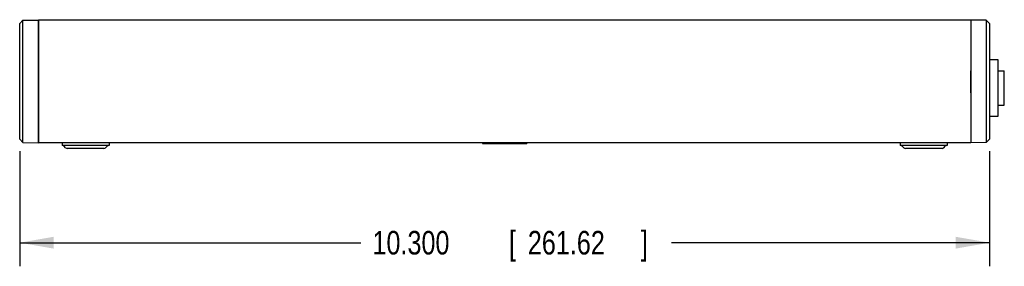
# Model space of a CAD drawing. Header units: inches. Extents: x 0 to 22, y 0 to 17.
# Tile 15 of 32: x 7.3 to 12.6, y 10.6 to 11.9. Entities that reach past the tile are written whole.
import ezdxf

# ---------------------------------------------------------------- set-up
doc = ezdxf.new("R2010")
doc.units = ezdxf.units.IN
doc.header["$LTSCALE"] = 1.21
doc.header["$MEASUREMENT"] = 0
doc.layers.get('0').update_dxf_attribs({"linetype": 'CONTINUOUS'})
doc.layers.add('03___PRT_ALL_CURVES', color=7, linetype='CONTINUOUS')
doc.layers.add('DIMENSIONS', color=7, linetype='CONTINUOUS')
doc.styles.get("Standard").update_dxf_attribs({"font": 'txt', "width": 0.8})
doc.dimstyles.new('DIMSTYLE_1', dxfattribs={"dimtxt": 0.125, "dimasz": 0.18, "dimexe": 0.18, "dimexo": 0.0625, "dimgap": 0.09, "dimtad": 0, "dimtih": 1, "dimtoh": 1, "dimdec": 3, "dimlfac": 2, "dimzin": 4, "dimdsep": 46, "dimtxsty": 'STANDARD', "dimblk": '_FILLED', "dimblk1": '_FILLED', "dimblk2": '_FILLED', "dimcen": 0.09, "dimadec": 0, "dimazin": 0, "dimtp": 0.01, "dimtm": 0.01, "dimtfac": 1, "dimtdec": 3, "dimtofl": 0, "dimtmove": 0, "dimatfit": 3, "dimldrblk": '_FILLED', "dimfxl": 1, "dimtolj": 1, "dimtzin": 4, "dimarcsym": 0})

# ---------------------------------------------------------------- blocks, each defined once
blk = doc.blocks.new('_FILLED')
at = {"color": 0, "linetype": 'BYBLOCK'}
blk.add_solid([(0, 0), (-1, 0.174), (-1, -0.174)], dxfattribs=at)
blk = doc.blocks.new('*D0')
at = {"layer": 'DIMENSIONS', "color": 2, "linetype": 'CONTINUOUS'}
for p, q in [((7.3419, 11.1804), (7.3419, 10.5695)), ((12.4919, 11.1804), (12.4919, 10.5695)), ((7.3419, 10.6945), (9.1524, 10.6945)), ((12.4919, 10.6945), (10.8024, 10.6945))]:
    blk.add_line(p, q, dxfattribs=at)
at = {"layer": 'DIMENSIONS', "color": 2, "linetype": 'CONTINUOUS', "xscale": 0.18, "yscale": 0.18, "zscale": 0.18, "rotation": 180}
blk.add_blockref('_FILLED', (7.3419, 10.6945), dxfattribs=at)
at = {"layer": 'DIMENSIONS', "color": 2, "linetype": 'CONTINUOUS', "xscale": 0.18, "yscale": 0.18, "zscale": 0.18}
blk.add_blockref('_FILLED', (12.4919, 10.6945), dxfattribs=at)
at = {"layer": 'DIMENSIONS', "color": 2, "linetype": 'CONTINUOUS', "width": 0.8}
for s, p in [('10.300', (9.2149, 10.632)), ('[', (9.9399, 10.632)), ('261.62', (10.0399, 10.632)), (']', (10.6399, 10.632))]:
    blk.add_text(s, height=0.125, dxfattribs=at).set_placement(p)

msp = doc.modelspace()

# ---------------------------------------------------------------- linework, layer by layer
at = {"color": 7, "linetype": 'CONTINUOUS'}
for p, q in [((7.34192, 11.85614), (7.35942, 11.87379)), ((7.35942, 11.87379), (7.44192, 11.87451)), ((7.35942, 11.22523), (7.35942, 11.87379)), ((7.44092, 11.8745), (7.44092, 11.22452)), ((7.44192, 11.22451), (7.44192, 11.87451)), ((12.39192, 11.87451), (7.44192, 11.87451)), ((10.53663, 11.87651), (10.71368, 11.87651)), ((10.53663, 11.87651), (10.53663, 11.87451)), ((10.60824, 11.87651), (10.60824, 11.87451)), ((10.69083, 11.87651), (10.69083, 11.87451)), ((10.70686, 11.87651), (10.70686, 11.87451)), ((10.71372, 11.87651), (10.8472, 11.87651)), ((10.71372, 11.87451), (10.71372, 11.87651)), ((10.74178, 11.87651), (10.74178, 11.87451)), ((10.74353, 11.87651), (10.74353, 11.87451)), ((10.76261, 11.87651), (10.76261, 11.87451)), ((10.8455, 11.87651), (10.8455, 11.87451)), ((10.84724, 11.87451), (10.84724, 11.87651)), ((12.47442, 11.87379), (12.39192, 11.87451)), ((12.39192, 11.87451), (12.39192, 11.22451)), ((12.49192, 11.85614), (12.47442, 11.87379)), ((12.47442, 11.87379), (12.47442, 11.22523)), ((7.34192, 11.24289), (7.34192, 11.85614)), ((7.44192, 11.82951), (7.44092, 11.82948)), ((12.49192, 11.85614), (12.49192, 11.24289)), ((7.44092, 11.66742), (7.44192, 11.66742)), ((12.49192, 11.66651), (12.53542, 11.66651)), ((12.53542, 11.66651), (12.53542, 11.36301)), ((7.44192, 11.61047), (7.44092, 11.61046)), ((12.39192, 11.6063), (12.39292, 11.60632)), ((12.39292, 11.49271), (12.39292, 11.60632)), ((7.44192, 11.59901), (7.44092, 11.59901)), ((7.44192, 11.58401), (7.44092, 11.58401)), ((12.39192, 11.58401), (12.39292, 11.58401)), ((12.53542, 11.60601), (12.56992, 11.60601)), ((12.56992, 11.42351), (12.56992, 11.60601)), ((7.44192, 11.51501), (7.44092, 11.51501)), ((12.39192, 11.51501), (12.39292, 11.51501)), ((7.44192, 11.48008), (7.44092, 11.4812)), ((7.44092, 11.45001), (7.44192, 11.45001)), ((12.39292, 11.49271), (12.39192, 11.49272)), ((7.44092, 11.43301), (7.44192, 11.43301)), ((7.44192, 11.41901), (7.44092, 11.41901)), ((12.53542, 11.42351), (12.56992, 11.42351)), ((12.53542, 11.36301), (12.49192, 11.36301)), ((7.34192, 11.24289), (7.35942, 11.22523)), ((12.49192, 11.24289), (12.47442, 11.22523)), ((7.35942, 11.22523), (7.44092, 11.22452)), ((12.39192, 11.22451), (7.44192, 11.22451)), ((7.56692, 11.22451), (7.56692, 11.20951)), ((7.81692, 11.20951), (7.56692, 11.20951)), ((7.58576, 11.19817), (7.57808, 11.20585)), ((7.78924, 11.19451), (7.5946, 11.19451)), ((7.79808, 11.19817), (7.80576, 11.20585)), ((7.81692, 11.22451), (7.81692, 11.20951)), ((9.79942, 11.22451), (9.79942, 11.21951)), ((9.79942, 11.21951), (10.03442, 11.21951)), ((10.03442, 11.22451), (10.03442, 11.21951)), ((12.01692, 11.22451), (12.01692, 11.20951)), ((12.26692, 11.20951), (12.01692, 11.20951)), ((12.03576, 11.19817), (12.02808, 11.20585)), ((12.23924, 11.19451), (12.0446, 11.19451)), ((12.24808, 11.19817), (12.25576, 11.20585)), ((12.26692, 11.22451), (12.26692, 11.20951)), ((12.47442, 11.22523), (12.39192, 11.22451))]:
    msp.add_line(p, q, dxfattribs=at)
for centre, start, end in [((7.56924, 11.19701), 44.99999, 90), ((7.5946, 11.20701), 224.99999, 270), ((7.78924, 11.20701), 270, 315.00001), ((7.8146, 11.19701), 90, 135.00001), ((12.01924, 11.19701), 44.99999, 90), ((12.0446, 11.20701), 224.99999, 270), ((12.23924, 11.20701), 270, 315.00001), ((12.2646, 11.19701), 90, 135.00001)]:
    msp.add_arc(centre, 0.0125, start, end, dxfattribs=at)
at = {"layer": '03___PRT_ALL_CURVES', "color": 4, "linetype": 'CONTINUOUS'}
msp.add_line((12.39292, 11.6063), (12.39292, 11.49272), dxfattribs=at)
msp.add_open_spline([(12.39292, 11.48814, 1.69725), (12.39292, 11.48848, 1.69747), (12.39292, 11.48916, 1.69789), (12.39292, 11.48993, 1.69836), (12.39292, 11.49045, 1.69867), (12.39292, 11.4907, 1.69882), (12.39292, 11.49099, 1.69899), (12.39292, 11.4914, 1.69924), (12.39292, 11.4918, 1.69947), (12.39292, 11.49223, 1.69972), (12.39292, 11.49252, 1.69988), (12.39292, 11.49272, 1.7)], degree=3, knots=[0, 0, 0, 0, 0.25, 0.5, 0.5625, 0.625, 0.6875, 0.75, 0.8125, 0.875, 1, 1, 1, 1], dxfattribs=at)

# ---------------------------------------------------------------- dimensions: what is measured, and where the dimension line sits
at = {"layer": 'DIMENSIONS', "color": 2, "linetype": 'CONTINUOUS'}
dim = msp.add_linear_dim(base=(7.34192, 10.69451), p1=(12.49192, 11.18039), p2=(7.34192, 11.18039), angle=180, dimstyle='DIMSTYLE_1', dxfattribs=at)
dim.commit()
dim.dimension.update_dxf_attribs({"geometry": '*D0', "text_midpoint": (9.97737, 10.69451), "dimtype": 160})

doc.saveas('drawing.dxf')
